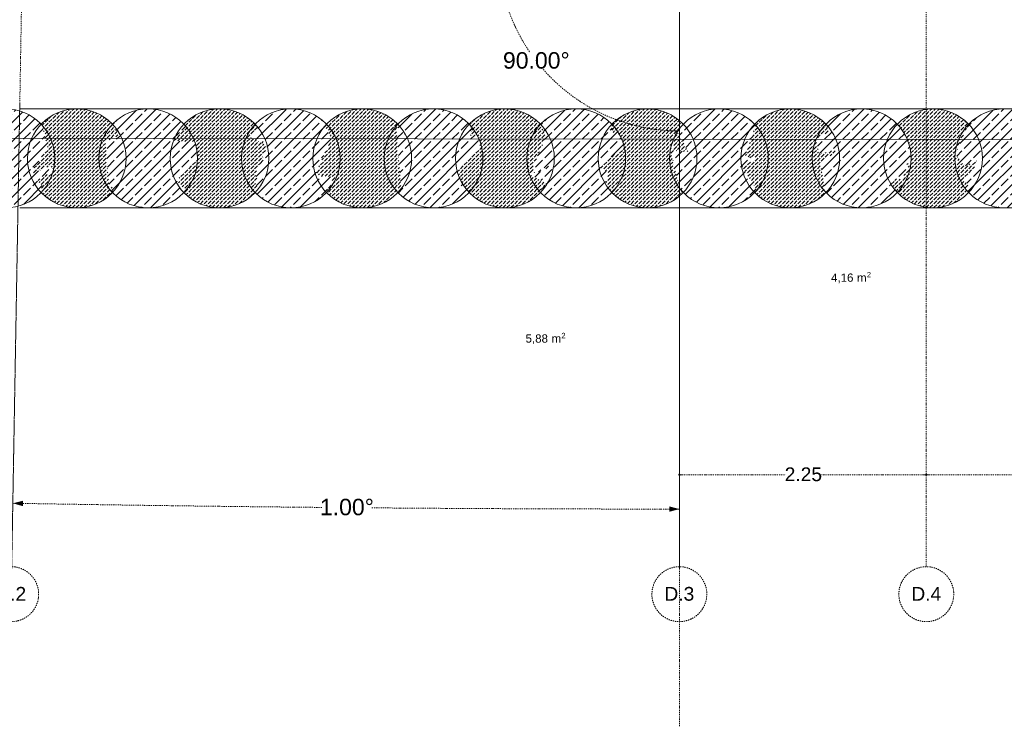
# Model space of a CAD drawing. Header units: millimetres. Extents: x 1523 to 73204, y -91281 to 10268.
# Tile 4 of 120: x 27416 to 36386, y -88800 to -82363. Entities that reach past the tile are written whole.
import ezdxf

# ---------------------------------------------------------------- set-up
doc = ezdxf.new("R2010")
doc.units = ezdxf.units.MM
doc.linetypes.add('IMPORT-STRICHPUNKT _7_', pattern=[20, 10, -5, 0, -5])
for name, color, linetype, lineweight, true_color in [('10 A--Wand außen _ Verbau _Bohrpfahlwand_ _Aktuell_', 7, 'Continuous', 13, 0x656565), ('10 A--Wand außen _ Verbau _modelliert_ _aktuell_', 7, 'Continuous', 13, 0x656565), ('65 V--Straßenbegrenzungslinie', 7, 'Continuous', 13, 0x656565), ('90 A--Achsraster _1_50_', 7, 'IMPORT-STRICHPUNKT _7_', 13, 0x656565), ('Neubau_80 A--Raum', 7, 'Continuous', 13, 0x656565), ('Xref_706_5_--_ÜP_-1_000_16_Übersichtsplan UG_IFC 2025_01_13_dwg', 7, 'Continuous', 13, 0x767676)]:
    doc.layers.add(name, color=color, linetype=linetype, lineweight=lineweight, true_color=true_color)
doc.styles.add('Arial', font='arial.ttf', dxfattribs={"height": 75})
doc.styles.add('Arial_1', font='arial.ttf', dxfattribs={"height": 49.5})
doc.styles.add('Arial_2', font='arial.ttf', dxfattribs={"height": 125})
doc.styles.add('Arial_3', font='arial.ttf', dxfattribs={"height": 150})
pattern_1 = [(131.336, (0, 0), (37.542465, 33.023679), [37.5, -12.5]), (131.336, (-35.283, 2.26), (37.542465, 33.023679), [37.5, -12.5])]
pattern_2 = [(131.336, (0, 0), (90.10192, 79.25683), []), (131.336, (-45.05, -39.63), (90.10192, 79.25683), [90, -30])]

# ---------------------------------------------------------------- blocks, each defined once
blk = doc.blocks.new('Xref_706_5_--_ÜP_-1_000_11_Übersichtsplan UG_IFC 2024_09_30_dwg_ARROWHEAD_1-41960026-SuD_-1UG gesamt Plot  - Blatt 7')
at = {"layer": '90 A--Achsraster _1_50_', "color": 9, "linetype": 'Continuous', "true_color": 0xcbcbcb}
blk.add_line((0, 0), (-1000, 0), dxfattribs=at)
blk.add_circle((0, 0), 250, dxfattribs=at)
blk = doc.blocks.new('Xref_706_5_--_ÜP_-1_000_11_Übersichtsplan UG_IFC 2024_09_30_dwg_ARROWHEAD_5-41960033-SuD_-1UG gesamt Plot  - Blatt 7')
at = {"layer": '90 A--Achsraster _1_50_', "color": 9, "linetype": 'Continuous', "true_color": 0xcbcbcb}
blk.add_line((0, 0), (-1000, 0), dxfattribs=at)
blk = doc.blocks.new('Xref_706_5_--_ÜP_-1_000_11_Übersichtsplan UG_IFC 2024_09_30_dwg_ARROWHEAD_5-V4-SuD_-1UG gesamt Plot  - Blatt 7')
at = {"layer": '90 A--Achsraster _1_50_', "linetype": 'Continuous', "true_color": 0xededed}
blk.add_hatch(color=7, dxfattribs=at).paths.add_polyline_path([(-1000, 268), (-1000, -268), (0, 0)])
at = {"layer": '90 A--Achsraster _1_50_', "color": 9, "linetype": 'Continuous', "true_color": 0xcbcbcb}
blk.add_line((0, 0), (-1000, 0), dxfattribs=at)
blk = doc.blocks.new('Xref_706_5_--_ÜP_-1_000_11_Übersichtsplan UG_IFC 2024_09_30_dwg_Standard-Rastermarker_2-41960555-SuD_-1UG gesamt Plot  - Blatt 7')
at = {"layer": '90 A--Achsraster _1_50_', "color": 9, "true_color": 0xcbcbcb}
blk.add_line((0, 0), (40099.1, 0), dxfattribs=at)
blk.add_circle((-250, 0), 250, dxfattribs=at)
blk = doc.blocks.new('Xref_706_5_--_ÜP_-1_000_11_Übersichtsplan UG_IFC 2024_09_30_dwg_Standard-Rastermarker-V7-SuD_-1UG gesamt Plot  - Blatt 7')
at = {"layer": '90 A--Achsraster _1_50_', "color": 9, "true_color": 0xcbcbcb}
blk.add_line((0, 0), (40105.2, 0), dxfattribs=at)
blk.add_circle((-250, 0), 250, dxfattribs=at)
blk = doc.blocks.new('Xref_706_5_--_ÜP_-1_000_11_Übersichtsplan UG_IFC 2024_09_30_dwg_Standard-Rastermarker_26-41960580-SuD_-1UG gesamt Plot  - Blatt 7')
at = {"layer": '90 A--Achsraster _1_50_', "color": 9, "true_color": 0xcbcbcb}
blk.add_line((0, 0), (40099.1, 0), dxfattribs=at)
blk.add_circle((-250, 0), 250, dxfattribs=at)
blk = doc.blocks.new('Xref_706_5_--_ÜP_-1_000_11_Übersichtsplan UG_IFC 2024_09_30_dwg_HAR EDV_D-U 020_27-41960477-SuD_-1UG gesamt Plot  - Blatt 7')
at = {"layer": 'Neubau_80 A--Raum', "attachment_point": 1, "rotation": 83.66814, "line_spacing_factor": 0.941778}
for s, insert, char_height, width, style in [('2', (69275.9, -106224.6), 49.5, 46.058, 'Arial_1'), (' m', (69276.8, -106343.7), 75, 138.65, 'Arial'), ('5,88', (69253.9, -106550), 75, 244.244, 'Arial')]:
    blk.add_mtext(s, dxfattribs=dict(at, insert=insert, char_height=char_height, width=width, style=style))
blk = doc.blocks.new('Xref_706_5_--_ÜP_-1_000_11_Übersichtsplan UG_IFC 2024_09_30_dwg_TK_D-U 018_28-41960478-SuD_-1UG gesamt Plot  - Blatt 7')
at = {"layer": 'Neubau_80 A--Raum', "attachment_point": 1, "rotation": 83.66814, "line_spacing_factor": 0.941778}
for s, insert, char_height, width, style in [('2', (69162.4, -103395), 49.5, 46.058, 'Arial_1'), (' m', (69163.3, -103514.1), 75, 138.65, 'Arial'), ('4,16', (69140.5, -103720.3), 75, 244.244, 'Arial')]:
    blk.add_mtext(s, dxfattribs=dict(at, insert=insert, char_height=char_height, width=width, style=style))
blk = doc.blocks.new('Xref_706_5_--_ÜP_-1_000_16_Übersichtsplan UG_IFC 2025_01_13_dwg-35469238-SuD_-1UG gesamt Plot  - Blatt 7')
at = {"layer": '10 A--Wand außen _ Verbau _modelliert_ _aktuell_', "true_color": 0xcbcbcb}
h = blk.add_hatch(dxfattribs=at)
h.set_pattern_fill('FP_4', color=9, style=0, pattern_type=2)
h.set_pattern_definition(pattern_2)
h.paths.add_polyline_path([(78137.6, -95436.4), (78136.3, -95362.1), (78122.7, -95289), (78097.2, -95219.2), (78060.6, -95154.5), (78027, -95112.9), (78019.5, -95118), (78011.7, -95111.2), (78001.7, -95119.3), (77983, -95099.7), (77962.6, -95127), (77895.3, -95007.9), (77555.9, -95164.4), (77489.8, -95160.2), (77469.8, -95087.2), (77435.8, -95093.5), (77418.1, -95071.6), (77409.7, -95076.4), (77402.1, -95068.5), (77393.9, -95075.1), (77390.5, -95072.2), (77351.8, -95109.1), (77307.3, -95168.6), (77273.2, -95234.6), (77250.3, -95305.4), (77239.5, -95378.9), (77240.9, -95453.2), (77254.5, -95526.3), (77279.9, -95596.1), (77316.5, -95660.8), (77358.6, -95712.8), (77360.6, -95711.2), (77363.3, -95718.6), (77622.8, -95852.8), (77679.5, -95807), (77680.5, -95856.5), (77697, -95857.6), (77718.6, -95837), (77708.6, -95783.4), (77732.8, -95763.8), (77675.8, -95607.2), (77863.1, -95803.2), (77903.1, -95749.7), (77942.1, -95774.2), (77971.6, -95757.5), (77973.4, -95754), (77974, -95754.8), (77976.5, -95752), (77976.9, -95752.4), (78025.3, -95706.2), (78069.8, -95646.7), (78104, -95580.7), (78126.8, -95509.9)])
h = blk.add_hatch(dxfattribs=at)
h.set_pattern_fill('FP_5', color=9, style=0, pattern_type=2)
h.set_pattern_definition(pattern_1)
h.paths.add_polyline_path([(78092.2, -96122.1), (78097, -96047.9), (78089.4, -95974), (78069.8, -95902.3), (78038.7, -95834.8), (77996.9, -95773.3), (77976.5, -95752), (77974, -95754.8), (77973.4, -95754), (77971.6, -95757.5), (77942.1, -95774.2), (77903.1, -95749.7), (77863.1, -95803.2), (77675.8, -95607.2), (77732.8, -95763.8), (77708.6, -95783.4), (77718.6, -95837), (77697, -95857.6), (77680.5, -95856.5), (77679.5, -95807), (77622.8, -95852.8), (77363.3, -95718.6), (77360.6, -95711.2), (77336.1, -95731), (77286.8, -95786.6), (77247.3, -95849.6), (77218.8, -95918.2), (77201.9, -95990.6), (77197.1, -96064.7), (77204.6, -96138.7), (77224.2, -96210.4), (77255.4, -96277.9), (77297.2, -96339.3), (77317.1, -96360.2), (77319.9, -96357.6), (77323.5, -96362.2), (77326.1, -96360.1), (77333.2, -96370.5), (77383.9, -96313.3), (77523.1, -96262.6), (77671.2, -96259.8), (77689.2, -96325.7), (77688.2, -96270.5), (77813.9, -96349.3), (77835.5, -96465), (77934, -96398), (77935.5, -96399.8), (77958, -96381.6), (78007.3, -96326), (78046.7, -96263), (78075.3, -96194.4)])
h = blk.add_hatch(dxfattribs=at)
h.set_pattern_fill('FP_4', color=9, style=0, pattern_type=2)
h.set_pattern_definition(pattern_2)
h.paths.add_polyline_path([(78054.6, -96733.7), (78053.2, -96659.4), (78039.6, -96586.4), (78014.1, -96516.5), (77977.5, -96451.9), (77934, -96398), (77835.5, -96465), (77813.9, -96349.3), (77688.2, -96270.5), (77689.2, -96325.7), (77671.2, -96259.8), (77523.1, -96262.6), (77383.9, -96313.3), (77333.2, -96370.5), (77326.1, -96360.1), (77323.5, -96362.2), (77319.9, -96357.6), (77268.8, -96406.5), (77224.2, -96466), (77190.1, -96532), (77167.3, -96602.7), (77156.4, -96676.2), (77157.8, -96750.5), (77171.4, -96823.6), (77196.9, -96893.4), (77233.4, -96958.1), (77280.2, -97015.8), (77344.2, -96986.3), (77398.8, -97104.7), (77537.2, -97090.6), (77518.4, -96906), (77618.6, -97082.3), (77882.4, -97055.5), (77884.2, -97057.3), (77888.7, -97054.7), (77893.4, -97049.3), (77893.8, -97049.8), (77942.2, -97003.5), (77986.8, -96944), (78020.9, -96878), (78043.7, -96807.3)])
h = blk.add_hatch(dxfattribs=at)
h.set_pattern_fill('FP_5', color=9, style=0, pattern_type=2)
h.set_pattern_definition(pattern_1)
h.paths.add_polyline_path([(78012.6, -97365.5), (78013.9, -97345.2), (78006.4, -97271.3), (77986.8, -97199.6), (77955.6, -97132.1), (77913.8, -97070.7), (77893.4, -97049.3), (77888.5, -97054.9), (77884.2, -97057.3), (77882.4, -97055.5), (77618.2, -97082.4), (77518.4, -96906), (77537.2, -97090.6), (77398.8, -97104.7), (77344.2, -96986.3), (77280.1, -97015.9), (77275.5, -97010.2), (77253, -97028.4), (77203.7, -97084), (77164.3, -97146.9), (77135.7, -97215.5), (77118.8, -97287.9), (77114, -97362.1), (77121.6, -97436), (77141.2, -97507.7), (77172.3, -97575.2), (77214.1, -97636.7), (77234.7, -97658.2), (77236.7, -97656.7), (77239.3, -97659), (77243.4, -97655), (77248.4, -97658.2), (77252.5, -97652.7), (77520, -97764.1), (77537.6, -97645.4), (77609.5, -97801.4), (77828.9, -97677.3), (77844.2, -97699.8), (77846.7, -97697.4), (77848.8, -97700.1), (77874.9, -97679), (77924.2, -97623.4), (77963.7, -97560.4), (77992.2, -97491.8), (78009.1, -97419.4)])
h = blk.add_hatch(dxfattribs=at)
h.set_pattern_fill('FP_4', color=9, style=0, pattern_type=2)
h.set_pattern_definition(pattern_2)
h.paths.add_polyline_path([(77972.3, -97993.9), (77964.8, -97920), (77945.2, -97848.3), (77914.1, -97780.8), (77872.3, -97719.3), (77851.7, -97697.8), (77848.8, -97700.1), (77846.7, -97697.4), (77844.2, -97699.8), (77828.9, -97677.3), (77609.5, -97801.4), (77537.6, -97645.4), (77520, -97764.1), (77252.5, -97652.7), (77248.4, -97658.2), (77243.4, -97655), (77239.3, -97659), (77236.7, -97656.7), (77211.5, -97677), (77162.2, -97732.6), (77122.7, -97795.6), (77094.1, -97864.2), (77077.3, -97936.6), (77072.5, -98010.8), (77080, -98084.7), (77099.6, -98156.4), (77130.7, -98223.9), (77172.6, -98285.3), (77193.2, -98306.9), (77196, -98304.6), (77218.9, -98332.9), (77226.8, -98326.5), (77223.9, -98339.1), (77264.2, -98359.9), (77444.3, -98276.8), (77420.1, -98440.6), (77775.6, -98374.4), (77833.4, -98327.6), (77882.7, -98272), (77922.1, -98209.1), (77950.7, -98140.5), (77967.6, -98068.1)])
h.paths.add_polyline_path([(77420.1, -98440.6), (77419.6, -98409.8), (77370.4, -98414.8), (77379.8, -98419.7)])
h = blk.add_hatch(dxfattribs=at)
h.set_pattern_fill('FP_5', color=9, style=0, pattern_type=2)
h.set_pattern_definition(pattern_1)
h.paths.add_polyline_path([(77926.1, -98716.7), (77930.5, -98639.6), (77923.3, -98568.6), (77903.7, -98496.9), (77872.6, -98429.5), (77830.8, -98368), (77810.1, -98346.4), (77775.6, -98374.4), (77420.1, -98440.6), (77444.3, -98276.8), (77264.2, -98359.9), (77223.9, -98339.1), (77226.8, -98326.5), (77218.9, -98332.9), (77196, -98304.6), (77170, -98325.7), (77120.7, -98381.3), (77081.2, -98444.3), (77052.6, -98512.9), (77035.7, -98585.3), (77031, -98659.4), (77038.5, -98733.4), (77058.1, -98805.1), (77089.2, -98872.6), (77131, -98934), (77166.8, -98971.4), (77183.2, -98955.7), (77217.9, -98970.2), (77250.9, -98891), (77364.1, -98860.1), (77526.4, -99098.7), (77597.4, -99004.4), (77658.9, -99050.4), (77734, -99023.1), (77744.5, -98998), (77755.4, -99002.6), (77766.1, -98992.4), (77768.6, -98995.1), (77791.8, -98976.3), (77841.1, -98920.7), (77880.6, -98857.7), (77909.2, -98789.1)])
h.paths.add_polyline_path([(77420.1, -98440.6), (77370.4, -98414.8), (77419.6, -98409.8), (77419.8, -98422.3)])
h = blk.add_hatch(dxfattribs=at)
h.set_pattern_fill('FP_4', color=9, style=0, pattern_type=2)
h.set_pattern_definition(pattern_2)
h.paths.add_polyline_path([(77558, -99733.8), (77485.9, -99536.1), (77534.4, -99607.3), (77552.3, -99703.5)])
h.paths.add_polyline_path([(77889.3, -99291.3), (77881.8, -99217.3), (77862.2, -99145.6), (77831, -99078.1), (77789.2, -99016.7), (77766.1, -98992.4), (77755.4, -99002.6), (77744.5, -98998), (77734, -99023.1), (77658.9, -99050.4), (77597.1, -99004.4), (77526.4, -99098.7), (77364.1, -98860.1), (77250.9, -98891), (77217.9, -98970.2), (77183.2, -98955.7), (77166.8, -98971.4), (77151.6, -98955.6), (77128.4, -98974.4), (77079.1, -99030), (77039.7, -99093), (77011.1, -99161.6), (76994.2, -99233.9), (76989.4, -99308.1), (76997, -99382), (77017, -99454.7), (77047.7, -99521.2), (77089.5, -99582.7), (77109.5, -99603.6), (77114.8, -99598.5), (77118.9, -99595.7), (77120.1, -99597), (77233.6, -99566), (77558, -99733.8), (77653.7, -99581), (77667.5, -99588.1), (77688.3, -99645.1), (77708.7, -99631.2), (77721.5, -99644.6), (77726.3, -99641.3), (77727.8, -99643.2), (77750.3, -99625), (77799.6, -99569.4), (77839.1, -99506.4), (77867.6, -99437.8), (77884.5, -99365.4)])
h = blk.add_hatch(dxfattribs=at)
h.set_pattern_fill('FP_5', color=9, style=0, pattern_type=2)
h.set_pattern_definition(pattern_1)
h.paths.add_polyline_path([(77846.9, -99977.1), (77845.5, -99902.8), (77831.9, -99829.7), (77806.5, -99759.9), (77769.9, -99695.2), (77726.3, -99641.3), (77721.5, -99644.6), (77708.7, -99631.2), (77688.3, -99645.1), (77667.5, -99588.1), (77653.7, -99581), (77558, -99733.8), (77233.6, -99566), (77120.1, -99597), (77118.9, -99595.7), (77114.8, -99598.5), (77111.2, -99601.9), (77061.1, -99649.8), (77016.6, -99709.3), (76982.4, -99775.3), (76959.6, -99846.1), (76948.7, -99919.6), (76950.1, -99993.9), (76963.7, -100067), (76989.2, -100136.8), (77025.8, -100201.5), (77069.7, -100255.2), (77110.3, -100227.5), (77169.4, -100271.7), (77167.8, -100188.4), (77268.8, -100169.6), (77480.2, -100390.7), (77619.4, -100340), (77661, -100284.5), (77672.8, -100296.8), (77682.3, -100289.1), (77686.2, -100293.1), (77734.5, -100246.9), (77779.1, -100187.4), (77813.2, -100121.4), (77836, -100050.6)])
h.paths.add_polyline_path([(77558, -99733.8), (77534.4, -99607.3), (77485.9, -99536.1), (77546.8, -99703.1)])
h = blk.add_hatch(dxfattribs=at)
h.set_pattern_fill('FP_4', color=9, style=0, pattern_type=2)
h.set_pattern_definition(pattern_2)
h.paths.add_polyline_path([(77806.2, -100588.6), (77798.7, -100514.7), (77779.1, -100443), (77748, -100375.5), (77706.2, -100314), (77682.3, -100289.1), (77672.8, -100296.8), (77661, -100284.5), (77619.4, -100340), (77480.2, -100390.7), (77268.8, -100169.6), (77167.8, -100188.4), (77169.4, -100271.7), (77110.3, -100227.5), (77069.4, -100255.4), (77067.9, -100253.5), (77045.4, -100271.7), (76996.1, -100327.3), (76956.6, -100390.3), (76928, -100458.9), (76911.1, -100531.3), (76906.4, -100605.5), (76913.9, -100679.4), (76933.5, -100751.1), (76964.6, -100818.6), (77006.4, -100880), (77027, -100901.6), (77029.9, -100899.3), (77033.4, -100903.6), (77050, -100894.3), (77077.9, -100919), (77613.3, -100909), (77601.5, -100959.5), (77637.6, -100939.1), (77641.1, -100943.4), (77668.7, -100920.6), (77716.5, -100866.7), (77756, -100803.7), (77784.6, -100735.1), (77801.5, -100662.8)])
h = blk.add_hatch(dxfattribs=at)
h.set_pattern_fill('FP_5', color=9, style=0, pattern_type=2)
h.set_pattern_definition(pattern_1)
h.paths.add_polyline_path([(77764.7, -101237.3), (77757.1, -101163.3), (77737.6, -101091.6), (77706.4, -101024.1), (77664.6, -100962.7), (77644, -100941.1), (77641.1, -100943.4), (77637.6, -100939.1), (77601.5, -100959.5), (77613.3, -100909), (77077.9, -100919), (77050, -100894.3), (77033.4, -100903.6), (77029.9, -100899.3), (77003.8, -100920.4), (76954.5, -100976), (76915, -101039), (76886.5, -101107.6), (76869.6, -101180), (76864.8, -101254.1), (76872.4, -101328.1), (76891.9, -101399.8), (76923.1, -101467.2), (76964.9, -101528.7), (76984.9, -101549.6), (76987.6, -101547), (76991.3, -101551.5), (76993.8, -101549.5), (77004.1, -101564.6), (77113.4, -101514.3), (77433.4, -101679.8), (77472.5, -101511.9), (77583.4, -101594.9), (77594.8, -101588.5), (77596.9, -101590.6), (77601.7, -101587.3), (77603.2, -101589.2), (77625.7, -101571), (77675, -101515.4), (77714.5, -101452.4), (77743, -101383.8), (77759.9, -101311.4)])
h = blk.add_hatch(dxfattribs=at)
h.set_pattern_fill('FP_4', color=9, style=0, pattern_type=2)
h.set_pattern_definition(pattern_2)
h.paths.add_polyline_path([(77722.3, -101923.1), (77720.9, -101848.8), (77707.3, -101775.7), (77681.9, -101705.9), (77645.3, -101641.2), (77601.7, -101587.3), (77596.9, -101590.6), (77594.8, -101588.5), (77583.4, -101594.9), (77472.5, -101511.9), (77433.4, -101679.8), (77113.4, -101514.3), (77004.1, -101564.6), (76993.8, -101549.5), (76991.3, -101551.5), (76987.6, -101547), (76936.5, -101595.8), (76891.9, -101655.3), (76857.8, -101721.4), (76835, -101792.1), (76824.1, -101865.6), (76825.5, -101939.9), (76839.1, -102013), (76864.6, -102082.8), (76901.2, -102147.5), (76943.1, -102199.4), (76948.7, -102193.2), (76992.2, -102173.1), (77059.6, -102243.7), (77149.3, -102100.6), (77395.3, -102227.8), (77446.2, -102209.3), (77478.1, -102233.2), (77508.1, -102216.2), (77536.6, -102246.1), (77549.8, -102233.5), (77558.1, -102242.1), (77561.7, -102238), (77562.2, -102238.5), (77609.9, -102192.9), (77654.7, -102133), (77688.6, -102067.4), (77711.4, -101996.6)])
h = blk.add_hatch(dxfattribs=at)
h.set_pattern_fill('FP_5', color=9, style=0, pattern_type=2)
h.set_pattern_definition(pattern_1)
h.paths.add_polyline_path([(77680.8, -102571.8), (77679.4, -102497.5), (77665.8, -102424.4), (77640.3, -102354.6), (77603.7, -102289.9), (77561.7, -102238), (77558.1, -102242.1), (77549.8, -102233.5), (77536.6, -102246.1), (77508.1, -102216.2), (77478.1, -102233.2), (77446.2, -102209.3), (77395.3, -102227.8), (77149.1, -102101), (77059.6, -102243.7), (76992.2, -102173.1), (76948.7, -102193.2), (76946.8, -102195.3), (76943.1, -102199.4), (76942.7, -102198.9), (76895, -102244.5), (76850.2, -102304.4), (76816.3, -102370), (76793.5, -102440.8), (76782.6, -102514.3), (76784, -102588.6), (76797.6, -102661.7), (76823, -102731.5), (76859.6, -102796.2), (76904.1, -102851.1), (76904.5, -102850.7), (76906.4, -102854), (76909.5, -102856.3), (76931.4, -102827.1), (76932.5, -102828.4), (76937, -102819.7), (76937.3, -102834.4), (77025, -102942.7), (77044, -102944), (77071.5, -102757.6), (77218.9, -102742.6), (77412, -102944.6), (77502.2, -102871.7), (77513.6, -102885.9), (77516.2, -102883.8), (77520, -102887.8), (77568.4, -102841.6), (77612.9, -102782.1), (77647.1, -102716.1), (77669.9, -102645.3)])
h = blk.add_hatch(dxfattribs=at)
h.set_pattern_fill('FP_4', color=9, style=0, pattern_type=2)
h.set_pattern_definition(pattern_2)
h.paths.add_polyline_path([(77640.1, -103183.3), (77632.5, -103109.3), (77613, -103037.6), (77581.8, -102970.2), (77540, -102908.7), (77516.2, -102883.8), (77513.6, -102885.9), (77502.2, -102871.7), (77412, -102944.6), (77218.9, -102742.6), (77071.5, -102757.6), (77044, -102944), (77025, -102942.7), (76937.3, -102834.4), (76937, -102819.7), (76932.5, -102828.4), (76931.4, -102827.1), (76909.5, -102856.3), (76906.4, -102854), (76904.5, -102850.7), (76904.1, -102851.1), (76901.7, -102848.2), (76879.2, -102866.4), (76829.9, -102922), (76790.4, -102985), (76761.9, -103053.6), (76745, -103126), (76740.2, -103200.1), (76747.7, -103274.1), (76767.3, -103345.8), (76798.5, -103413.3), (76840.3, -103474.7), (76860.9, -103496.3), (76863.8, -103494), (76871.5, -103503.5), (76960.2, -103431.7), (76972.5, -103428.4), (76968.6, -103454.8), (77011.2, -103571.9), (77443.3, -103563.8), (77426.5, -103527.4), (77460, -103541.4), (77466.2, -103533.2), (77473.9, -103539), (77501.1, -103517), (77550.4, -103461.4), (77589.9, -103398.4), (77618.4, -103329.8), (77635.3, -103257.5)])
h = blk.add_hatch(dxfattribs=at)
h.set_pattern_fill('FP_5', color=9, style=0, pattern_type=2)
h.set_pattern_definition(pattern_1)
h.paths.add_polyline_path([(77598.5, -103832), (77591, -103758), (77571.4, -103686.3), (77540.3, -103618.8), (77498.5, -103557.4), (77477.9, -103535.8), (77473.5, -103538.7), (77466.2, -103533.2), (77460, -103541.4), (77426.5, -103527.4), (77443.3, -103563.8), (77011.2, -103571.9), (76968.6, -103454.8), (76972.5, -103428.4), (76960.2, -103431.7), (76871.5, -103503.5), (76863.8, -103494), (76837.7, -103515.1), (76788.4, -103570.7), (76748.9, -103633.7), (76720.3, -103702.3), (76703.4, -103774.6), (76698.7, -103848.8), (76706.2, -103922.7), (76725.8, -103994.4), (76756.9, -104061.9), (76798.7, -104123.4), (76818.7, -104144.3), (76820.5, -104142.6), (76821.1, -104143.2), (76824.1, -104139.2), (77034.3, -104100), (77267.2, -104274.5), (77192.9, -104070.5), (77245.2, -104060.8), (77331.4, -104213.1), (77377.9, -104168.6), (77392.4, -104186.6), (77412.9, -104163.5), (77432.5, -104178.4), (77434.2, -104181.4), (77434.7, -104181), (77437, -104183.9), (77459.5, -104165.7), (77508.8, -104110.1), (77548.3, -104047.1), (77576.9, -103978.5), (77593.8, -103906.1)])
h = blk.add_hatch(dxfattribs=at)
h.set_pattern_fill('FP_4', color=9, style=0, pattern_type=2)
h.set_pattern_definition(pattern_2)
h.paths.add_polyline_path([(77556.2, -104517.8), (77554.8, -104443.5), (77541.2, -104370.4), (77515.7, -104300.6), (77479.1, -104235.9), (77434.7, -104181), (77434.2, -104181.4), (77432.4, -104178.1), (77412.9, -104163.5), (77392.4, -104186.6), (77377.9, -104168.6), (77331.4, -104213.1), (77245.2, -104060.8), (77192.9, -104070.5), (77267.2, -104274.5), (77034.3, -104100), (76824.1, -104139.2), (76821.1, -104143.2), (76820.5, -104142.6), (76770.3, -104190.5), (76725.8, -104250), (76691.7, -104316), (76668.9, -104386.8), (76658, -104460.3), (76659.4, -104534.6), (76673, -104607.7), (76698.4, -104677.5), (76735.6, -104742.9), (76770.3, -104785.8), (76776.4, -104780.4), (76780.6, -104795.9), (77157.2, -104586.6), (77435.9, -104792), (77443.8, -104787.6), (77488.3, -104728.1), (77512, -104671.2), (77516.4, -104673.9), (77522.5, -104662.1), (77545.3, -104591.3), (77546.2, -104585.3)])
h.paths.add_polyline_path([(77184, -104925.7), (77161.5, -104641.6), (77147.2, -104634.2), (77103.7, -104841.7), (77164.8, -104905.7)])
at = {"layer": '10 A--Wand außen _ Verbau _Bohrpfahlwand_ _Aktuell_', "color": 9, "true_color": 0xcbcbcb, "flags": 128}
for points in [[(73768.3, -80737.8), (79056.3, -81089.1), (78998.8, -81987.3), (77888.4, -99328.4), (77564.5, -104388.5)], [(73708.6, -81635.8), (78100.8, -81927.6), (76990.3, -99270.9), (76666.3, -104331)]]:
    blk.add_lwpolyline(points, dxfattribs=at)
at = {"layer": '10 A--Wand außen _ Verbau _modelliert_ _aktuell_', "color": 9, "true_color": 0xcbcbcb}
for centre, start, end in [((77688.6, -95407.7), 176.33628, 266.33628), ((77688.6, -95407.7), 266.33628, 356.33628), ((77647, -96056.3), 86.33628, 176.33628), ((77647, -96056.3), 356.33628, 86.33628), ((77647, -96056.3), 176.33628, 266.33628), ((77647, -96056.3), 266.33628, 356.33628), ((77605.5, -96705), 86.33628, 176.33628), ((77605.5, -96705), 356.33628, 86.33628), ((77605.5, -96705), 176.33628, 266.33628), ((77605.5, -96705), 266.33628, 356.33628), ((77564, -97353.7), 86.33628, 176.33628), ((77564, -97353.7), 356.33628, 86.33628), ((77564, -97353.7), 176.33628, 266.33628), ((77564, -97353.7), 266.33628, 356.33628), ((77522.4, -98002.3), 86.33628, 176.33628), ((77522.4, -98002.3), 356.33628, 86.33628), ((77522.4, -98002.3), 176.33628, 266.33628), ((77522.4, -98002.3), 266.33628, 356.33628), ((77480.9, -98651), 86.33628, 176.33628), ((77480.9, -98651), 356.33628, 86.33628), ((77480.9, -98651), 176.33628, 266.33628), ((77480.9, -98651), 266.33628, 356.33628), ((77439.4, -99299.7), 86.33628, 176.33628), ((77439.4, -99299.7), 356.33628, 86.33628), ((77439.4, -99299.7), 176.33628, 266.33628), ((77439.4, -99299.7), 266.33628, 356.33628), ((77397.8, -99948.4), 86.33628, 176.33628), ((77397.8, -99948.4), 356.33628, 86.33628), ((77397.8, -99948.4), 176.33628, 266.33628), ((77397.8, -99948.4), 266.33628, 356.33628), ((77356.3, -100597), 86.33628, 176.33628), ((77356.3, -100597), 356.33628, 86.33628), ((77356.3, -100597), 176.33628, 266.33628), ((77356.3, -100597), 266.33628, 356.33628), ((77314.8, -101245.7), 86.33628, 176.33628), ((77314.8, -101245.7), 356.33628, 86.33628), ((77314.8, -101245.7), 176.33628, 266.33628), ((77314.8, -101245.7), 266.33628, 356.33628), ((77273.2, -101894.4), 86.33628, 176.33628), ((77273.2, -101894.4), 356.33628, 86.33628), ((77273.2, -101894.4), 176.33628, 266.33628), ((77273.2, -101894.4), 266.33628, 356.33628), ((77231.7, -102543), 86.33628, 176.33628), ((77231.7, -102543), 356.33628, 86.33628), ((77231.7, -102543), 176.33628, 266.33628), ((77231.7, -102543), 266.33628, 356.33628), ((77190.1, -103191.7), 86.33628, 176.33628), ((77190.1, -103191.7), 356.33628, 86.33628), ((77190.1, -103191.7), 176.33628, 266.33628), ((77190.1, -103191.7), 266.33628, 356.33628), ((77148.6, -103840.4), 86.33628, 176.33628), ((77148.6, -103840.4), 356.33628, 86.33628), ((77148.6, -103840.4), 176.33628, 266.33628), ((77148.6, -103840.4), 266.33628, 356.33628), ((77107.1, -104489.1), 86.33628, 176.33628), ((77107.1, -104489.1), 356.33628, 86.33628)]:
    blk.add_arc(centre, 450, start, end, dxfattribs=at)
at = {"layer": '65 V--Straßenbegrenzungslinie', "color": 9, "true_color": 0xcbcbcb, "flags": 128}
blk.add_lwpolyline([(41892, -104876.3), (76709.8, -107752.2), (77779.6, -91373.1), (79300.8, -91478.1), (80605.3, -71512.5), (80985.8, -61307.8)], dxfattribs=at)
at = {"layer": '90 A--Achsraster _1_50_', "color": 161, "true_color": 0xaaaaff}
for p, q in [((80521.2, -96277.3), (80637.3, -94464.5)), ((80518.2, -96324.7), (80458.6, -97255.3)), ((80377.4, -98522.7), (80437.6, -97582.4)), ((82662.5, -98692.8), (77070.7, -98334.8)), ((82272.2, -104788.3), (76622.6, -104327.4))]:
    blk.add_line(p, q, dxfattribs=at)
at = {"layer": '90 A--Achsraster _1_50_', "color": 161, "true_color": 0xaaaaff, "flags": 128}
blk.add_lwpolyline([(41194.5, -96037.6), (81171.8, -98597.4), (80508.1, -98554.9)], dxfattribs=at)
at = {"layer": '90 A--Achsraster _1_50_', "color": 161, "true_color": 0xaaaaff}
for centre, radius, start, end in [((75603.1, -98240.8), 1650.6, 307.65561, 353.14975), ((-266548.7, -76332.4), 347947.5, 355.875013, 356.321169), ((75603.1, -98240.8), 1650.6, 269.52281, 300.90942), ((-266548.7, -76332.4), 347947.5, 355.351398, 355.800101)]:
    blk.add_arc(centre, radius, start, end, dxfattribs=at)
for name, p, rotation in [('Xref_706_5_--_ÜP_-1_000_11_Übersichtsplan UG_IFC 2024_09_30_dwg_Standard-Rastermarker_2-41960555-SuD_-1UG gesamt Plot  - Blatt 7', (81355.5, -96354.5), 176.3362835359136), ('Xref_706_5_--_ÜP_-1_000_11_Übersichtsplan UG_IFC 2024_09_30_dwg_Standard-Rastermarker_26-41960580-SuD_-1UG gesamt Plot  - Blatt 7', (81211.7, -98599.9), 176.3362835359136), ('Xref_706_5_--_ÜP_-1_000_11_Übersichtsplan UG_IFC 2024_09_30_dwg_TK_D-U 018_28-41960478-SuD_-1UG gesamt Plot  - Blatt 7', (4740.6, 3339.5), 2.668141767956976), ('Xref_706_5_--_ÜP_-1_000_11_Übersichtsplan UG_IFC 2024_09_30_dwg_HAR EDV_D-U 020_27-41960477-SuD_-1UG gesamt Plot  - Blatt 7', (4871.3, 3348), 2.668141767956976), ('Xref_706_5_--_ÜP_-1_000_11_Übersichtsplan UG_IFC 2024_09_30_dwg_Standard-Rastermarker-V7-SuD_-1UG gesamt Plot  - Blatt 7', (80823, -104670.1), 175.336283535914)]:
    blk.add_blockref(name, p, dxfattribs=dict(rotation=rotation))
for name, p, xscale, yscale, zscale, rotation in [('Xref_706_5_--_ÜP_-1_000_11_Übersichtsplan UG_IFC 2024_09_30_dwg_ARROWHEAD_1-41960026-SuD_-1UG gesamt Plot  - Blatt 7', (80519.7, -96301), 0.02375, 0.02375, 0.02375, 86.33628353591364), ('Xref_706_5_--_ÜP_-1_000_11_Übersichtsplan UG_IFC 2024_09_30_dwg_ARROWHEAD_1-41960026-SuD_-1UG gesamt Plot  - Blatt 7', (80519.7, -96301), 0.02375, 0.02375, 0.02375, 266.3362835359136), ('Xref_706_5_--_ÜP_-1_000_11_Übersichtsplan UG_IFC 2024_09_30_dwg_ARROWHEAD_5-41960033-SuD_-1UG gesamt Plot  - Blatt 7', (77250.4, -98346.3), 0.09178743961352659, 0.09178743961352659, 0.09178743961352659, 84.74301826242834), ('Xref_706_5_--_ÜP_-1_000_11_Übersichtsplan UG_IFC 2024_09_30_dwg_ARROWHEAD_1-41960026-SuD_-1UG gesamt Plot  - Blatt 7', (80375.9, -98546.4), 0.02375, 0.02375, 0.02375, 266.3362835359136), ('Xref_706_5_--_ÜP_-1_000_11_Übersichtsplan UG_IFC 2024_09_30_dwg_ARROWHEAD_5-V4-SuD_-1UG gesamt Plot  - Blatt 7', (80687.7, -98566.4), 0.09178743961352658, 0.09178743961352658, 0.09178743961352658, 86.32872631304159), ('Xref_706_5_--_ÜP_-1_000_11_Übersichtsplan UG_IFC 2024_09_30_dwg_ARROWHEAD_5-V4-SuD_-1UG gesamt Plot  - Blatt 7', (80246.8, -104623.1), 0.09178743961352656, 0.09178743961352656, 0.09178743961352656, 265.343840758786)]:
    blk.add_blockref(name, p, dxfattribs=dict(xscale=xscale, yscale=yscale, zscale=zscale, rotation=rotation))
at = {"layer": '90 A--Achsraster _1_50_', "char_height": 125, "width": 324.44, "attachment_point": 2, "rotation": 86.33628, "line_spacing_factor": 0.941778, "style": 'Arial_2'}
for s, insert in [('D.4', (81539.6, -96366.3)), ('D.3', (81395.8, -98611.7)), ('D.2', (81006.8, -104686.2))]:
    blk.add_mtext(s, dxfattribs=dict(at, insert=insert))
at = {"layer": '90 A--Achsraster _1_50_', "color": 5, "true_color": 0x0000ff, "attachment_point": 2, "rotation": 86.33628, "line_spacing_factor": 0.941778}
for s, insert, char_height, width, style in [('2.25', (80381.1, -97414.5), 125, 407.08, 'Arial_2'), ('90.00°', (76450.6, -99600.8), 150, 727.186, 'Arial_3'), ('1.00°', (80400.6, -101582.8), 150, 587.625, 'Arial_3')]:
    blk.add_mtext(s, dxfattribs=dict(at, insert=insert, char_height=char_height, width=width, style=style))

msp = doc.modelspace()

# ---------------------------------------------------------------- block references
at = {"layer": 'Xref_706_5_--_ÜP_-1_000_16_Übersichtsplan UG_IFC 2025_01_13_dwg', "color": 9, "true_color": 0xcbcbcb, "rotation": 273.6637164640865}
msp.add_blockref('Xref_706_5_--_ÜP_-1_000_16_Übersichtsplan UG_IFC 2025_01_13_dwg-35469238-SuD_-1UG gesamt Plot  - Blatt 7', (126634.737, 0), dxfattribs=at)

doc.saveas('drawing.dxf')
